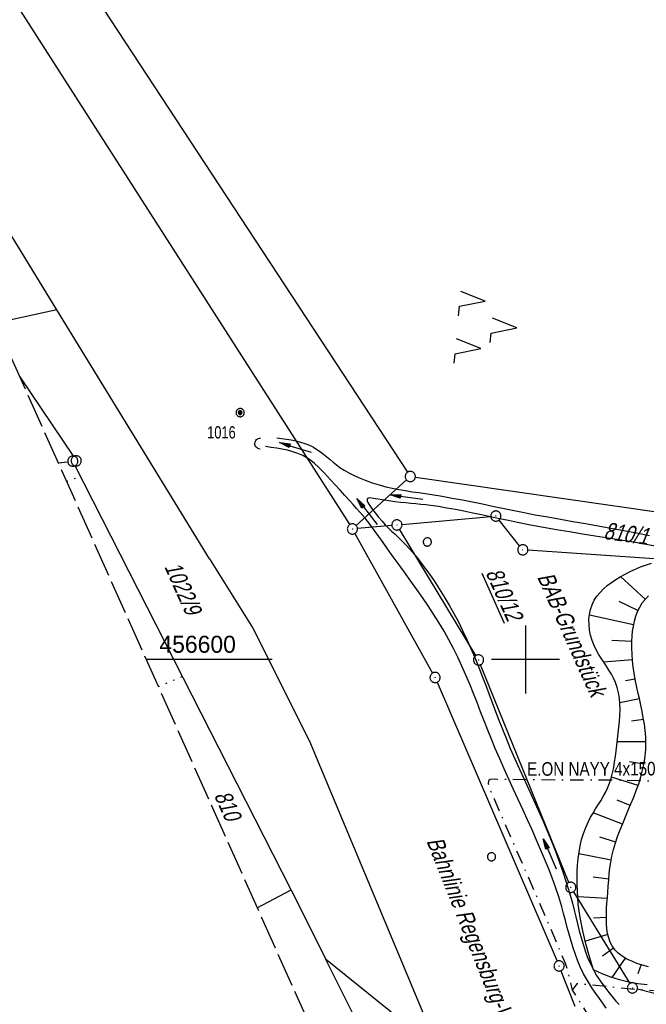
# Model space of a CAD drawing. Extents: x 509202 to 509841, y 456298 to 457260.
# Tile 15 of 56: x 509426 to 509518, y 456549 to 456694. Entities that reach past the tile are written whole.
import ezdxf
from ezdxf.enums import TextEntityAlignment as Align

# ---------------------------------------------------------------- set-up
doc = ezdxf.new("R2010")
doc.units = 0
doc.header["$LTSCALE"] = 10
doc.header["$MEASUREMENT"] = 0
for name, pattern in [('AUSGEZOGEN', [0]), ('LT00', [0]), ('LT08', [0.42, 0.2, -0.1, 0.02, -0.1]), ('LT14', [0.6, 0.5, -0.1]), ('PUNKTX2_STR', [0.6, 0.1, -0.5])]:
    doc.linetypes.add(name, pattern=pattern)
doc.layers.get('0').update_dxf_attribs({"linetype": 'LT00'})
for name, color, linetype in [('--EL_DFK_AB_L', 21, 'LT00'), ('--EL_DFK_AB_P', 7, 'LT00'), ('DFK_AB_FLNR', 7, 'Continuous'), ('DFK_AB_L', 21, 'LT00'), ('DFK_AB_P', 7, 'LT00'), ('DFK_BES-WEGE', 255, 'LT00'), ('DFK_FLUR_NR', 250, 'LT00'), ('DFK_GZPKT', 250, 'LT00'), ('DFK_KATASTER', 250, 'LT00'), ('DFK_NUTZUNG', 250, 'LT00'), ('DFK_NUTZUNGSGRENZE', 70, 'PUNKTX2_STR'), ('DFK_TOPO-SYM', 252, 'LT00'), ('DFK_VERMPKT', 252, 'LT00'), ('PFEIL', 140, 'AUSGEZOGEN'), ('STROM_TEXT', 80, 'Continuous'), ('STROM_UNTER', 80, 'LT08'), ('V114_BOESCH', 250, 'LT00'), ('V114_BOSCHUNG', 250, 'LT00'), ('V114_ENTWÄSSERUNG', 182, 'LT00'), ('V114_GRABEN', 250, 'LT00'), ('V114_RASTER', 250, 'LT00')]:
    doc.layers.add(name, color=color, linetype=linetype)
doc.layers.add('-BLATT_114-RAND', color=7, linetype='LT14', plot=False)
doc.styles.get("Standard").update_dxf_attribs({"font": 'ARIAL.TTF'})
doc.styles.add('Versorgungsltg', font='ARIAL.TTF', dxfattribs={"width": 0.8, "height": 2})

# ---------------------------------------------------------------- blocks, each defined once
blk = doc.blocks.new('SYMB7010')
at = {"color": 0, "linetype": 'ByBlock'}
for points in [[(-0.031408, 0.499213), (-0.093728, 0.49134), (-0.15457, 0.475719), (-0.212975, 0.452595), (-0.268021, 0.422333), (-0.31884, 0.385411), (-0.36463, 0.342411), (-0.40467, 0.29401), (-0.438329, 0.240973), (-0.465074, 0.184136), (-0.484486, 0.124395), (-0.496256, 0.062692), (-0.5002, 0)], [(-0.5002, 0), (-0.496256, -0.062692), (-0.484486, -0.124395), (-0.465075, -0.184136), (-0.438329, -0.240973), (-0.404671, -0.29401), (-0.36463, -0.342411), (-0.31884, -0.385411), (-0.268021, -0.422333), (-0.212975, -0.452595), (-0.154571, -0.475719), (-0.093728, -0.49134), (-0.031408, -0.499213), (0.031408, -0.499213)], [(0.5002, 0), (0.496256, 0.062692), (0.484485, 0.124395), (0.465074, 0.184136), (0.438329, 0.240973), (0.40467, 0.29401), (0.36463, 0.342411), (0.31884, 0.385411), (0.268021, 0.422333), (0.212975, 0.452595), (0.15457, 0.475719), (0.093728, 0.49134), (0.031408, 0.499213), (-0.031408, 0.499213)], [(0.031408, -0.499213), (0.093728, -0.491341), (0.15457, -0.475719), (0.212975, -0.452595), (0.268021, -0.422333), (0.31884, -0.385411), (0.36463, -0.342411), (0.404671, -0.294011), (0.438329, -0.240974), (0.465075, -0.184136), (0.484486, -0.124395), (0.496256, -0.062692), (0.500201, 0)]]:
    blk.add_lwpolyline(points, dxfattribs=at)
blk = doc.blocks.new('SYMB7005')
at = {"color": 0, "linetype": 'ByBlock'}
for p, q in [((-0.5005, 0), (-0.496554, -0.062729)), ((-0.22, -0.04784), (-0.22, 0.04784)), ((-0.2, -0.101888), (-0.2, 0.101888)), ((-0.18, -0.134415), (-0.18, 0.134415)), ((-0.16, -0.158785), (-0.16, 0.158786)), ((-0.14, -0.175417), (-0.14, 0.175417)), ((-0.12, -0.190319), (-0.12, 0.190319)), ((-0.1, -0.201009), (-0.1, 0.201009)), ((-0.08, -0.210244), (-0.08, 0.210244)), ((-0.06, -0.216311), (-0.06, 0.216311)), ((-0.04, -0.22156), (-0.04, 0.22156)), ((0.01073, 0.225245), (-0.032092, 0.223205)), ((-0.02, -0.22353), (-0.02, 0.22353)), ((0, -0.22539), (0, 0.22559)), ((0.02, -0.22353), (0.02, 0.22353)), ((0.04, -0.22156), (0.04, 0.22156)), ((0.06, -0.216311), (0.06, 0.216311)), ((0.08, -0.210244), (0.08, 0.210244)), ((0.1, -0.201009), (0.1, 0.201009)), ((0.12, -0.190319), (0.12, 0.190319)), ((0.14, -0.175417), (0.14, 0.175417)), ((0.16, -0.158785), (0.16, 0.158785)), ((0.18, -0.134415), (0.18, 0.134415)), ((0.2, -0.101888), (0.2, 0.101888)), ((0.22, -0.047839), (0.22, 0.04784))]:
    blk.add_line(p, q, dxfattribs=at)
for points in [[(0.5005, 0), (0.496553, 0.062729), (0.484776, 0.124469), (0.465353, 0.184246), (0.438592, 0.241118), (0.404913, 0.294187), (0.364849, 0.342616), (0.319031, 0.385642), (0.268181, 0.422586), (0.213103, 0.452866), (0.154663, 0.476004), (0.093784, 0.491635), (0.031427, 0.499512), (-0.031427, 0.499512), (-0.093784, 0.491635), (-0.154663, 0.476004), (-0.213103, 0.452866), (-0.268181, 0.422586), (-0.319031, 0.385642), (-0.364849, 0.342616), (-0.404913, 0.294187), (-0.438592, 0.241118), (-0.465353, 0.184246), (-0.484776, 0.124469), (-0.496554, 0.062729), (-0.5005, 0)], [(-0.032092, 0.223205), (-0.073754, 0.213098), (-0.11275, 0.195289), (-0.147671, 0.170422), (-0.177255, 0.139395), (-0.200432, 0.10333), (-0.216366, 0.063531), (-0.224479, 0.021435), (-0.224479, -0.021435)], [(0.2255, 0), (0.221425, 0.042676), (0.209347, 0.08381), (0.189703, 0.121915), (0.163202, 0.155613), (0.130803, 0.183687), (0.093676, 0.205122), (0.053164, 0.219144), (0.01073, 0.225245)], [(0.01073, -0.225245), (0.053164, -0.219144), (0.093676, -0.205122), (0.130803, -0.183687), (0.163202, -0.155613), (0.189703, -0.121915), (0.209347, -0.08381), (0.221425, -0.042676), (0.2255, 0)], [(0.031427, -0.499513), (0.093784, -0.491635), (0.154663, -0.476004), (0.213103, -0.452866), (0.268182, -0.422587), (0.319031, -0.385642), (0.364849, -0.342616), (0.404913, -0.294187), (0.438592, -0.241118), (0.465354, -0.184247), (0.484776, -0.124469), (0.496554, -0.062729), (0.500501, 0)], [(-0.496554, -0.062729), (-0.484776, -0.124469), (-0.465353, -0.184246), (-0.438592, -0.241118), (-0.404913, -0.294187), (-0.364849, -0.342616), (-0.319031, -0.385642), (-0.268182, -0.422586), (-0.213103, -0.452866), (-0.154663, -0.476004), (-0.093784, -0.491635), (-0.031427, -0.499513), (0.031427, -0.499513)], [(-0.224479, -0.021435), (-0.216366, -0.063531), (-0.200432, -0.10333), (-0.177255, -0.139395), (-0.147671, -0.170422), (-0.11275, -0.195289), (-0.073754, -0.213098), (-0.032092, -0.223205), (0.01073, -0.225245)]]:
    blk.add_lwpolyline(points, dxfattribs=at)
blk = doc.blocks.new('SYMB7301')
at = {"color": 0, "linetype": 'ByBlock'}
for p, q in [((-0.128693, 0), (0, 0.128693)), ((0, -0.128693), (-0.128693, 0)), ((0, 0.128693), (0.128693, 0)), ((0.128693, 0), (0, -0.128693)), ((0.000059, -0.009738), (0.000059, 0.009897)), ((-0.00901, -0.004339), (-0.002225, -0.009749))]:
    blk.add_line(p, q, dxfattribs=at)
for points in [[(-0.002225, 0.009749), (-0.00901, 0.004339), (-0.00901, -0.004339)], [(0.01, 0), (0.006235, 0.007818), (-0.002225, 0.009749)], [(-0.002225, -0.009749), (0.006235, -0.007818), (0.01, 0)]]:
    blk.add_lwpolyline(points, dxfattribs=at)
blk = doc.blocks.new('SYMB0003')
at = {"color": 0, "linetype": 'ByBlock'}
for p, q in [((-0.015712, 0), (0.010166, 0.012015)), ((0, -0.021257), (-0.015712, 0)), ((0.010166, 0.012015), (0, -0.021257))]:
    blk.add_line(p, q, dxfattribs=at)
for points in [[(-0.031395, 0.499013), (-0.093691, 0.491144), (-0.154509, 0.475528), (-0.21289, 0.452414), (-0.267913, 0.422164), (-0.318712, 0.385257), (-0.364484, 0.342274), (-0.404509, 0.293893), (-0.438154, 0.240877), (-0.464888, 0.184062), (-0.484292, 0.124345), (-0.496058, 0.062667), (-0.5, 0)], [(-0.5, 0), (-0.496058, -0.062667), (-0.484292, -0.124345), (-0.464888, -0.184062), (-0.438154, -0.240877), (-0.404509, -0.293893), (-0.364485, -0.342274), (-0.318712, -0.385257), (-0.267914, -0.422164), (-0.21289, -0.452414), (-0.154509, -0.475529), (-0.093691, -0.491144), (-0.031395, -0.499014), (0.031395, -0.499014)], [(0.5, 0), (0.496057, 0.062667), (0.484292, 0.124345), (0.464888, 0.184062), (0.438153, 0.240877), (0.404509, 0.293893), (0.364484, 0.342274), (0.318712, 0.385257), (0.267913, 0.422164), (0.21289, 0.452414), (0.154509, 0.475528), (0.093691, 0.491144), (0.031395, 0.499013), (-0.031395, 0.499013)], [(0.031395, -0.499014), (0.093691, -0.491144), (0.154509, -0.475529), (0.21289, -0.452414), (0.267914, -0.422164), (0.318712, -0.385257), (0.364485, -0.342274), (0.404509, -0.293893), (0.438154, -0.240877), (0.464889, -0.184062), (0.484292, -0.124345), (0.496058, -0.062667), (0.5, 0)]]:
    blk.add_lwpolyline(points, dxfattribs=at)
blk = doc.blocks.new('SYMB7221')
at = {"color": 0, "linetype": 'ByBlock'}
for p, q in [((0, 0.435), (-0.11, 0.065)), ((0.11, 0.065), (0, 0.435)), ((0.25, 0.065), (0.11, 0.065)), ((-0.35, -0.065), (-0.46, -0.435)), ((0.35, -0.065), (0.24, -0.435))]:
    blk.add_line(p, q, dxfattribs=at)
for points in [[(-0.1, -0.435), (-0.24, -0.435), (-0.35, -0.065)], [(0.6, -0.435), (0.46, -0.435), (0.35, -0.065)]]:
    blk.add_lwpolyline(points, dxfattribs=at)
blk = doc.blocks.new('Pfreil3')
at = {"layer": 'PFEIL'}
blk.add_hatch(color=256, dxfattribs=at).paths.add_polyline_path([(-1.55, 0.27), (-1.55, -0.27), (0, 0)])
for p, q in [((-1.55, 0), (-4.83, 0)), ((-1.55, -0.27), (-1.55, 0.27)), ((-1.55, 0.27), (0, 0)), ((0, 0), (-1.55, -0.27))]:
    blk.add_line(p, q, dxfattribs=at)
blk = doc.blocks.new('SYMB1107')
at = {"color": 0, "linetype": 'ByBlock'}
for points in [[(-0.2, 0), (-0.196157, 0.039018), (-0.184776, 0.076537), (-0.166294, 0.111114), (-0.141421, 0.141421), (-0.111114, 0.166294), (-0.076537, 0.184776), (-0.039018, 0.196157), (0, 0.2)], [(0, 0.2), (0.039018, 0.196157), (0.076537, 0.184776), (0.111114, 0.166294), (0.141421, 0.141421), (0.166294, 0.111114), (0.184776, 0.076537), (0.196157, 0.039018), (0.2, 0)]]:
    blk.add_lwpolyline(points, dxfattribs=at)

msp = doc.modelspace()

# ---------------------------------------------------------------- linework, layer by layer
at = {"layer": '--EL_DFK_AB_L'}
for p, q in [((509481.84, 456619.86), (509494.88, 456621.03)), ((509499.13, 456616.71), (509496.1, 456620.51)), ((509480.34, 456619.72), (509475.3, 456619.27)), ((509492.7, 456600.58), (509481.48, 456619.15)), ((509474.91, 456618.54), (509486.34, 456598.02)), ((509529.42, 456614.1), (509500.35, 456616.08)), ((509506.37, 456567.21), (509493.37, 456599.24)), ((509487, 456596.68), (509504.63, 456555.65)), ((509507.04, 456565.88), (509515.32, 456552.37)), ((509505.2, 456554.26), (509507.23, 456549.06)), ((509529.76, 456548.2), (509516.44, 456551.55))]:
    msp.add_line(p, q, dxfattribs=at)
at = {"layer": '-BLATT_114-RAND'}
msp.add_lwpolyline([(509201.6, 457142.83), (509579.07, 456298.35), (509841.09, 456415.47), (509463.62, 457259.94), (509201.6, 457142.83)], dxfattribs=at)
at = {"layer": 'DFK_AB_L'}
for p, q in [((509481.84, 456619.86), (509494.88, 456621.03)), ((509499.13, 456616.71), (509496.1, 456620.51)), ((509480.34, 456619.72), (509475.3, 456619.27)), ((509492.7, 456600.58), (509481.48, 456619.15)), ((509474.91, 456618.54), (509486.34, 456598.02)), ((509529.42, 456614.1), (509500.35, 456616.08)), ((509506.37, 456567.21), (509493.37, 456599.24)), ((509487, 456596.68), (509504.63, 456555.65)), ((509507.04, 456565.88), (509515.32, 456552.37)), ((509505.2, 456554.26), (509507.23, 456549.06)), ((509529.76, 456548.2), (509516.44, 456551.55))]:
    msp.add_line(p, q, dxfattribs=at)
at = {"layer": 'DFK_KATASTER'}
for p, q in [((509417.32, 456727.07), (509482.65, 456627.54)), ((509408.59, 456722.15), (509474.15, 456619.83)), ((509431.1, 456651.39), (509394.69, 456710.85)), ((509431.1, 456651.39), (509422.13, 456649.46)), ((509453.52, 456614.83), (509431.1, 456651.39)), ((509425.67, 456641.54), (509433.53, 456629.83)), ((509431.32, 456628.9), (509432.71, 456629.08)), ((509465.55, 456566.14), (509433.79, 456628.5)), ((509475.11, 456619.7), (509482.5, 456626.41)), ((509483.8, 456626.8), (509519.92, 456621.61)), ((509453.52, 456614.83), (509459.91, 456604.62)), ((509459.91, 456604.62), (509468.24, 456588)), ((509468.24, 456588), (509487.2, 456542.67)), ((509460.55, 456563.51), (509465.55, 456566.14)), ((509465.55, 456566.14), (509470.6, 456556.01)), ((509479.68, 456537.79), (509470.6, 456556.01)), ((509470.6, 456556.01), (509487.2, 456542.67))]:
    msp.add_line(p, q, dxfattribs=at)
at = {"layer": 'DFK_NUTZUNGSGRENZE', "ltscale": 0.2}
for p, q in [((509432.52, 456626.22), (509434.58, 456626.94)), ((509446.01, 456596.03), (509449.56, 456597.53))]:
    msp.add_line(p, q, dxfattribs=at)
at = {"layer": 'STROM_UNTER', "flags": 128}
for points in [[(509537.61, 456580.8), (509537.6, 456580.53), (509526.76, 456581.53), (509517.1, 456582.17), (509512.78, 456582.28), (509507.19, 456582.25), (509502.12, 456582.31), (509495.43, 456582.4), (509494.79, 456582.36), (509494.53, 456582.17), (509494.5, 456581.8), (509494.6, 456581.28), (509503.14, 456561.69), (509504.48, 456558.52), (509505.83, 456555.38), (509506.07, 456554.57), (509506.86, 456551.39), (509509.08, 456547.91), (509519.76, 456519.5), (509521.71, 456512.35), (509524.59, 456501.71), (509527.89, 456489.71), (509514.42, 456481), (509510.67, 456478.9), (509501.31, 456478.57), (509498.52, 456478.55)], [(509599.93, 456549.37), (509594.35, 456548.75), (509551.36, 456550.52), (509524.65, 456550.91), (509515.97, 456551.51), (509507.56, 456552.34), (509506.86, 456551.39)]]:
    msp.add_lwpolyline(points, dxfattribs=at)
at = {"layer": 'V114_BOESCH'}
for points in [[(509517.88, 456552.17), (509516.51, 456552.33), (509515.16, 456552.58), (509513.83, 456552.91), (509512.52, 456553.32), (509511.24, 456553.81), (509509.99, 456554.38), (509509.4, 456556.28), (509508.88, 456558.2), (509508.43, 456560.14), (509508.04, 456562.09), (509507.72, 456564.05), (509507.67, 456565.01), (509507.63, 456565.96), (509507.6, 456566.92), (509507.59, 456567.87), (509507.61, 456568.83), (509507.65, 456569.79), (509507.74, 456570.74), (509507.86, 456571.68), (509508.02, 456572.62), (509508.24, 456573.54), (509508.51, 456574.44), (509508.84, 456575.33), (509509.23, 456576.19), (509509.56, 456576.82), (509509.92, 456577.43), (509510.3, 456578.04), (509510.68, 456578.64), (509511.06, 456579.24), (509511.43, 456579.85), (509511.77, 456580.46), (509512.07, 456581.09), (509512.36, 456581.83), (509512.6, 456582.59), (509512.8, 456583.36), (509512.96, 456584.15), (509513.09, 456584.96), (509513.21, 456585.77), (509513.31, 456586.6), (509513.41, 456587.44), (509513.52, 456588.31), (509513.63, 456589.18), (509513.73, 456590.05), (509513.81, 456590.92), (509513.87, 456591.79), (509513.89, 456592.64), (509513.87, 456593.48), (509513.81, 456594.31), (509513.68, 456595.11), (509513.49, 456595.89), (509513.23, 456596.65), (509512.94, 456597.26), (509512.62, 456597.86), (509512.26, 456598.44), (509511.88, 456599.03), (509511.49, 456599.61), (509511.1, 456600.2), (509510.73, 456600.81), (509510.38, 456601.44), (509510.07, 456602.09), (509509.79, 456602.82), (509509.57, 456603.57), (509509.42, 456604.34), (509509.33, 456605.12), (509509.32, 456605.89), (509509.39, 456606.64), (509509.54, 456607.37), (509509.78, 456608.07), (509510.1, 456608.71), (509510.49, 456609.3), (509510.95, 456609.86), (509511.46, 456610.39), (509512.02, 456610.88), (509512.62, 456611.33), (509513.25, 456611.76), (509513.89, 456612.16), (509515.39, 456612.97), (509516.92, 456613.64), (509518.49, 456614.17)], [(509518.09, 456554.85), (509517.21, 456555.08), (509516.38, 456555.34), (509515.6, 456555.64), (509514.88, 456555.98), (509514.22, 456556.38), (509513.63, 456556.82), (509513.13, 456557.33), (509512.71, 456557.91), (509512.43, 456558.47), (509512.22, 456559.09), (509512.06, 456559.74), (509511.96, 456560.43), (509511.9, 456561.16), (509511.88, 456561.9), (509511.89, 456562.67), (509511.92, 456563.44), (509511.97, 456564.21), (509512.03, 456564.99), (509512.09, 456565.75), (509512.16, 456566.69), (509512.23, 456567.6), (509512.31, 456568.5), (509512.4, 456569.37), (509512.52, 456570.24), (509512.68, 456571.1), (509512.92, 456572.07), (509513.2, 456573.04), (509513.53, 456574), (509513.9, 456574.96), (509514.28, 456575.92), (509514.68, 456576.88), (509515.09, 456577.84), (509515.5, 456578.81), (509515.9, 456579.78), (509516.28, 456580.76), (509516.63, 456581.75), (509516.94, 456582.75), (509517.21, 456583.75), (509517.43, 456584.76), (509517.59, 456585.78), (509517.68, 456586.79), (509517.7, 456587.73), (509517.67, 456588.66), (509517.59, 456589.59), (509517.47, 456590.52), (509517.31, 456591.45), (509517.13, 456592.39), (509516.94, 456593.32), (509516.73, 456594.26), (509516.52, 456595.19), (509516.32, 456596.12), (509516.13, 456597.05), (509515.96, 456597.98), (509515.82, 456598.91), (509515.71, 456599.84), (509515.65, 456600.77), (509515.62, 456601.71), (509515.63, 456602.67), (509515.67, 456603.42), (509515.74, 456604.17), (509515.85, 456604.92), (509516.01, 456605.66), (509516.21, 456606.38), (509516.46, 456607.07), (509516.78, 456607.72), (509517.16, 456608.33), (509517.61, 456608.89), (509518.08, 456609.35)]]:
    msp.add_lwpolyline(points, dxfattribs=at)
at = {"layer": 'V114_BOSCHUNG'}
for p, q in [((509517.58, 456608.86), (509513.97, 456612.21)), ((509516.52, 456607.2), (509513.74, 456608.54)), ((509515.89, 456605.11), (509509.38, 456606.55)), ((509515.63, 456602.65), (509512.69, 456602.8)), ((509515.7, 456599.94), (509511.48, 456599.62)), ((509516.12, 456597.11), (509514.67, 456596.88)), ((509516.74, 456594.23), (509513.86, 456593.66)), ((509517.36, 456591.18), (509515.58, 456590.93)), ((509517.7, 456587.93), (509513.47, 456587.93)), ((509517.4, 456584.63), (509515.28, 456584.99)), ((509516.53, 456581.48), (509512.64, 456582.71)), ((509515.4, 456578.56), (509513.47, 456579.31)), ((509514.24, 456575.81), (509509.94, 456577.46)), ((509513.25, 456573.18), (509510.91, 456573.89)), ((509512.57, 456570.53), (509507.82, 456571.46)), ((509512.24, 456567.74), (509509.92, 456568.01)), ((509512.02, 456564.89), (509507.67, 456565.12)), ((509511.88, 456562.1), (509509.98, 456562)), ((509512.1, 456559.56), (509508.79, 456558.6)), ((509512.93, 456557.58), (509511.32, 456556.42)), ((509514.63, 456556.12), (509512.67, 456553.26)), ((509516.99, 456555.15), (509516.5, 456553.78))]:
    msp.add_line(p, q, dxfattribs=at)
at = {"layer": 'V114_GRABEN'}
for points in [[(509463.42, 456632.62), (509464.13, 456632.52), (509464.84, 456632.41), (509465.55, 456632.29), (509466.24, 456632.15), (509466.92, 456631.97), (509467.58, 456631.77), (509468.22, 456631.51), (509468.83, 456631.21), (509469.34, 456630.9), (509469.84, 456630.55), (509470.32, 456630.18), (509470.79, 456629.8), (509471.26, 456629.4), (509471.73, 456629.01), (509472.21, 456628.63), (509472.71, 456628.26), (509473.36, 456627.84), (509474.03, 456627.46), (509474.72, 456627.11), (509475.43, 456626.79), (509476.44, 456626.37), (509477.46, 456625.99), (509478.5, 456625.67), (509479.45, 456625.41), (509480.4, 456625.19), (509481.37, 456625), (509482.34, 456624.83), (509483.31, 456624.68), (509484.29, 456624.54), (509485.26, 456624.4), (509486.24, 456624.25), (509487.74, 456624.01), (509489.23, 456623.74), (509490.71, 456623.46), (509492.2, 456623.17), (509493.68, 456622.87), (509495.16, 456622.56), (509496.63, 456622.25), (509498.1, 456621.95), (509499.57, 456621.66), (509501.42, 456621.3), (509503.27, 456620.96), (509505.12, 456620.63), (509506.97, 456620.31), (509508.83, 456619.99), (509510.69, 456619.67), (509512.55, 456619.34), (509514.43, 456618.99), (509516.32, 456618.63), (509518.21, 456618.25)], [(509511.87, 456548.77), (509511.36, 456549.48), (509510.85, 456550.19), (509510.35, 456550.9), (509509.86, 456551.61), (509509.4, 456552.32), (509508.96, 456553.05), (509508.54, 456553.8), (509508.1, 456554.72), (509507.69, 456555.66), (509507.33, 456556.63), (509507, 456557.61), (509506.7, 456558.61), (509506.41, 456559.61), (509506.14, 456560.63), (509505.87, 456561.64), (509505.59, 456562.65), (509505.31, 456563.66), (509504.87, 456565.1), (509504.39, 456566.52), (509503.89, 456567.93), (509503.35, 456569.33), (509502.8, 456570.71), (509502.22, 456572.09), (509501.63, 456573.46), (509500.96, 456574.96), (509500.28, 456576.45), (509499.6, 456577.94), (509498.91, 456579.43), (509498.22, 456580.92), (509497.54, 456582.42), (509496.86, 456583.92), (509496.2, 456585.42), (509495.55, 456586.94), (509495, 456588.28), (509494.46, 456589.63), (509493.93, 456590.98), (509493.4, 456592.33), (509492.87, 456593.68), (509492.34, 456595.03), (509491.79, 456596.37), (509491.23, 456597.7), (509490.65, 456599.02), (509490.04, 456600.33), (509489.41, 456601.63), (509488.74, 456602.9), (509488.02, 456604.18), (509487.27, 456605.43), (509486.49, 456606.67), (509485.69, 456607.9), (509484.86, 456609.11), (509484.02, 456610.32), (509483.16, 456611.52), (509482.3, 456612.71), (509481.43, 456613.91), (509480.56, 456615.1), (509479.7, 456616.3), (509479.05, 456617.2), (509478.41, 456618.11), (509477.75, 456619.01), (509477.09, 456619.9), (509476.4, 456620.78), (509475.69, 456621.63), (509475.17, 456622.22), (509474.64, 456622.8), (509474.11, 456623.38), (509473.42, 456624.13), (509472.73, 456624.88), (509472.04, 456625.63), (509471.35, 456626.4), (509470.89, 456626.91), (509470.43, 456627.41), (509469.96, 456627.91), (509469.48, 456628.39), (509468.98, 456628.84), (509468.46, 456629.25), (509467.92, 456629.62), (509467.24, 456629.99), (509466.53, 456630.3), (509465.78, 456630.55), (509465.02, 456630.76), (509464.23, 456630.93), (509463.42, 456631.07), (509462.61, 456631.2), (509461.79, 456631.31)], [(509519.6, 456616.59), (509517.73, 456616.93), (509515.86, 456617.25), (509513.99, 456617.56), (509512.12, 456617.86), (509510.24, 456618.16), (509508.35, 456618.45), (509506.46, 456618.76), (509504.56, 456619.08), (509502.65, 456619.41), (509500.73, 456619.77), (509498.8, 456620.14), (509497.48, 456620.42), (509496.16, 456620.7), (509494.84, 456620.98), (509493.53, 456621.26), (509492.23, 456621.54), (509490.94, 456621.8), (509489.68, 456622.05), (509488.43, 456622.28), (509487.22, 456622.48), (509486.04, 456622.64), (509485.32, 456622.73), (509484.6, 456622.81), (509483.88, 456622.88), (509483.15, 456622.95), (509482.39, 456623.03), (509481.61, 456623.11), (509480.78, 456623.21), (509479.91, 456623.33), (509478.98, 456623.47), (509477.98, 456623.64), (509477.67, 456623.69), (509477.37, 456623.74), (509477.1, 456623.76), (509476.89, 456623.74), (509476.75, 456623.66), (509476.7, 456623.53), (509476.74, 456623.33), (509476.83, 456623.1), (509476.98, 456622.84), (509477.16, 456622.56), (509477.35, 456622.28), (509477.88, 456621.55), (509478.4, 456620.91), (509478.9, 456620.33), (509479.38, 456619.81), (509479.85, 456619.34), (509480.31, 456618.89), (509480.77, 456618.47), (509481.21, 456618.05), (509481.66, 456617.62), (509482.5, 456616.76), (509483.34, 456615.83), (509484.16, 456614.84), (509484.97, 456613.8), (509485.77, 456612.71), (509486.55, 456611.59), (509487.31, 456610.42), (509488.05, 456609.23), (509488.77, 456608.01), (509489.46, 456606.78), (509490.12, 456605.53), (509490.74, 456604.28), (509491.37, 456602.95), (509491.96, 456601.63), (509492.53, 456600.3), (509493.07, 456598.98), (509493.59, 456597.66), (509494.1, 456596.34), (509494.6, 456595.02), (509495.1, 456593.71), (509495.59, 456592.39), (509496.09, 456591.08), (509496.6, 456589.77), (509497.13, 456588.47), (509497.76, 456586.95), (509498.42, 456585.43), (509499.1, 456583.91), (509499.78, 456582.4), (509500.47, 456580.88), (509501.16, 456579.37), (509501.85, 456577.85), (509502.52, 456576.32), (509503.18, 456574.8), (509503.79, 456573.31), (509504.38, 456571.82), (509504.95, 456570.32), (509505.49, 456568.8), (509505.99, 456567.27), (509506.46, 456565.73), (509506.89, 456564.17), (509507.15, 456563.17), (509507.4, 456562.16), (509507.64, 456561.15), (509507.9, 456560.14), (509508.17, 456559.14), (509508.46, 456558.15), (509508.77, 456557.18), (509509.13, 456556.22), (509509.53, 456555.29), (509509.99, 456554.38), (509510.45, 456553.57), (509510.97, 456552.79), (509511.51, 456552.02), (509512.09, 456551.27), (509512.68, 456550.53), (509513.29, 456549.8), (509513.74, 456549.28)]]:
    msp.add_lwpolyline(points, dxfattribs=at)
at = {"layer": 'V114_RASTER'}
for p, q in [((509500, 456605), (509500, 456595)), ((509462.74, 456600), (509444.24, 456600)), ((509505, 456600), (509495, 456600))]:
    msp.add_line(p, q, dxfattribs=at)

# ---------------------------------------------------------------- block references
at = {"layer": '--EL_DFK_AB_P', "xscale": 1.500000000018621, "yscale": 1.5, "zscale": 1.5, "rotation": 264.7377099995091}
for p in [(509495.63, 456621.1), (509474.55, 456619.2), (509481.09, 456619.79), (509499.6, 456616.13), (509493.09, 456599.94), (509486.7, 456597.37), (509506.65, 456566.52), (509504.93, 456554.96), (509515.71, 456551.73)]:
    msp.add_blockref('SYMB0003', p, dxfattribs=at)
at = {"layer": 'DFK_AB_P', "xscale": 1.500000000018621, "yscale": 1.5, "zscale": 1.5, "rotation": 264.7377099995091}
for p in [(509495.63, 456621.1), (509474.55, 456619.2), (509481.09, 456619.79), (509499.6, 456616.13), (509493.09, 456599.94), (509486.7, 456597.37), (509506.65, 456566.52), (509504.93, 456554.96), (509515.71, 456551.73)]:
    msp.add_blockref('SYMB0003', p, dxfattribs=at)
at = {"layer": 'DFK_GZPKT', "xscale": 1.500000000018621, "yscale": 1.5, "zscale": 1.5, "rotation": 264.7377099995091}
for p in [(509433.45, 456629.17), (509433.95, 456629.21), (509483.06, 456626.91)]:
    msp.add_blockref('SYMB7010', p, dxfattribs=at)
at = {"layer": 'DFK_NUTZUNG', "xscale": 10.00000000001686, "yscale": 10, "zscale": 10, "rotation": 264.7377100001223}
msp.add_blockref('SYMB7221', (509494.39, 456649.15), dxfattribs=at)
at = {"layer": 'DFK_TOPO-SYM', "xscale": 0.09999999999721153, "yscale": 0.09999999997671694, "zscale": 0.1, "rotation": 0.001159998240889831}
msp.add_blockref('SYMB7301', (509458.05, 456636.3), dxfattribs=at)
at = {"layer": 'DFK_VERMPKT', "xscale": 1.200000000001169, "yscale": 1.200000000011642, "zscale": 1.2, "rotation": 264.7377100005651}
for name, p in [('SYMB7005', (509458.05, 456636.3)), ('SYMB7010', (509485.56, 456617.29)), ('SYMB7010', (509495, 456571.01))]:
    msp.add_blockref(name, p, dxfattribs=at)
at = {"layer": 'PFEIL'}
for p, rotation in [((509463.85, 456631.9), 162.7920983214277), ((509480.09, 456624.2), 172.5541710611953), ((509475.22, 456623.67), 127.7623890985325), ((509502.6, 456573.66), 113.0212865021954)]:
    msp.add_blockref('Pfreil3', p, dxfattribs=dict(at, rotation=rotation))
at = {"layer": 'V114_ENTWÄSSERUNG', "xscale": 4.00000000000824, "yscale": 3.99999999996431, "zscale": 4, "rotation": 87.32552237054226}
msp.add_blockref('SYMB1107', (509461.01, 456631.75), dxfattribs=at)

# ---------------------------------------------------------------- texts
at = {"layer": 'DFK_AB_FLNR', "oblique": 13.754, "width": 0.75}
msp.add_text('%%U810/12', height=2.5, rotation=294.084, dxfattribs=at).set_placement((509494.09, 456612.77))
at = {"layer": 'DFK_AB_FLNR', "insert": (509501.63, 456612.14), "char_height": 2.5, "attachment_point": 7, "rotation": 294.084}
msp.add_mtext('{\\Q13.754;\\W0.75;BAB-Grundstück}', dxfattribs=at)
at = {"layer": 'DFK_BES-WEGE', "oblique": 13.754, "width": 0.75}
msp.add_text('Bahnlinie Regensburg-Weiden', height=2.5, rotation=291.8096, dxfattribs=at).set_placement((509485.4, 456573.33))
at = {"layer": 'DFK_FLUR_NR', "oblique": 13.754, "width": 0.75}
for s, rotation, p in [('810/1', -7.9981, (509511.4, 456617.76)), ('1022/9', 294.084, (509446.86, 456613.67)), ('810', 294.084, (509454.18, 456580.05))]:
    msp.add_text(s, height=2.5, rotation=rotation, dxfattribs=at).set_placement(p)
at = {"layer": 'DFK_TOPO-SYM', "width": 0.75}
msp.add_text('1016', height=1.8, rotation=0.0012, dxfattribs=at).set_placement((509453.2, 456632.5))
at = {"layer": 'STROM_TEXT', "style": 'Versorgungsltg', "width": 0.8}
msp.add_text('E.ON NAYY 4x150', height=2, rotation=0.1905, dxfattribs=at).set_placement((509509.67, 456582.94), align=Align.CENTER)
at = {"layer": 'V114_RASTER', "width": 0.965}
msp.add_text(' 456600', height=2.5, rotation=0.0001, dxfattribs=at).set_placement((509445.24, 456601))

doc.saveas('drawing.dxf')
